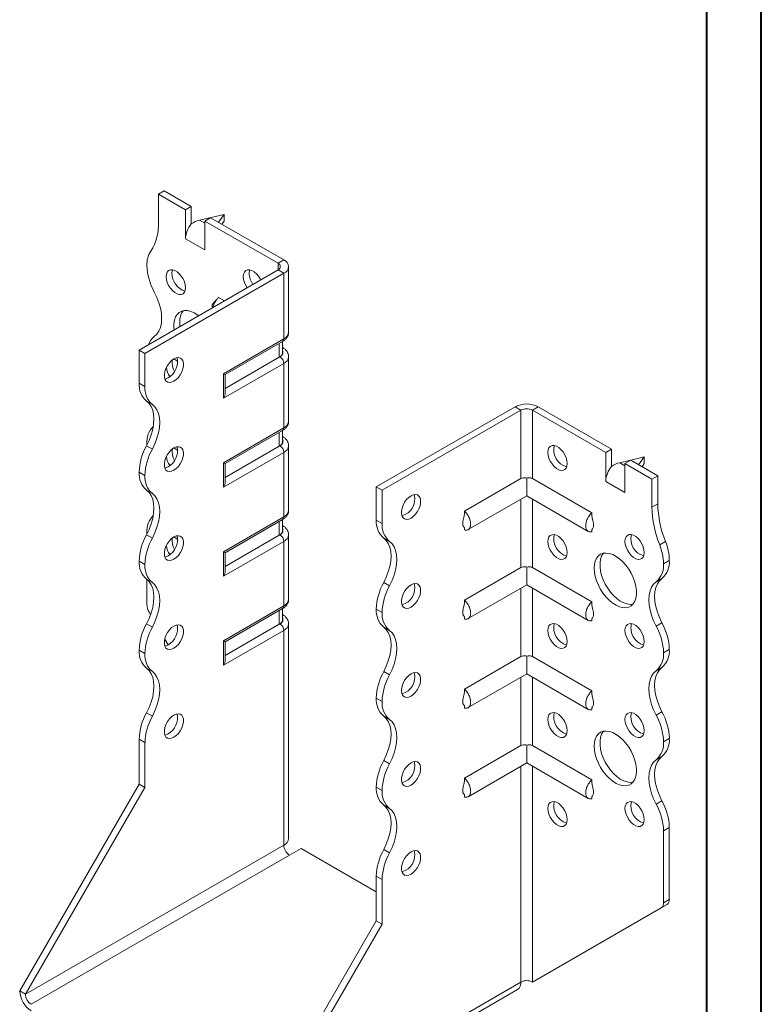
# Model space of a CAD drawing. Header units: millimetres. Extents: x 0 to 210, y 0 to 297.
# Tile 3 of 4: x 142 to 210, y 58 to 149. Entities that reach past the tile are written whole.
import ezdxf

# ---------------------------------------------------------------- set-up
doc = ezdxf.new("R2010")
doc.units = ezdxf.units.MM

msp = doc.modelspace()

# ---------------------------------------------------------------- linework, layer by layer
at = {"color": 7, "linetype": 'Continuous', "lineweight": 40}
for p, q in [((210.079, 0.215), (210.079, 297.215)), ((205.079, 5.215), (205.079, 292.215))]:
    msp.add_line(p, q, dxfattribs=at)
at = {"color": 7, "linetype": 'Continuous', "lineweight": 15}
for p, q in [((154.799, 132.697), (155.33, 133.003)), ((157.805, 131.575), (155.33, 133.003)), ((154.799, 132.697), (154.799, 130.133)), ((157.274, 131.268), (154.799, 132.697)), ((157.805, 131.575), (157.274, 131.268)), ((157.274, 128.615), (157.274, 131.268)), ((157.805, 129.982), (157.805, 131.575)), ((160.81, 130.86), (158.556, 130.324)), ((158.556, 130.324), (159.042, 130.044)), ((159.042, 130.248), (159.572, 130.554)), ((159.042, 127.594), (159.042, 130.248)), ((165.76, 126.37), (159.042, 130.248)), ((166.29, 126.676), (159.572, 130.554)), ((160.294, 130.137), (160.81, 130.86)), ((160.81, 130.248), (160.604, 129.959)), ((160.81, 130.86), (160.81, 130.248)), ((157.274, 128.615), (159.042, 127.594)), ((165.76, 126.37), (166.29, 126.676)), ((153.032, 118.41), (165.76, 125.758)), ((165.76, 126.37), (165.76, 125.758)), ((165.76, 125.758), (166.29, 125.451)), ((166.729, 120.042), (166.729, 126.064)), ((153.562, 118.104), (166.29, 125.451)), ((166.29, 119.429), (166.29, 125.451)), ((160.85, 122.923), (160.315, 123.232)), ((160.764, 116.239), (166.29, 119.429)), ((153.562, 118.104), (153.032, 118.41)), ((153.032, 115.369), (153.032, 118.41)), ((160.91, 116.155), (166.186, 119.201)), ((165.87, 117.758), (165.87, 119.018)), ((166.163, 118.166), (166.163, 119.187)), ((166.186, 118.638), (166.163, 118.651)), ((166.186, 118.638), (166.163, 118.649)), ((153.562, 115.062), (153.562, 118.104)), ((165.87, 117.758), (160.91, 114.895)), ((165.936, 117.796), (165.87, 117.758)), ((166.729, 111.876), (166.729, 117.796)), ((166.29, 117.184), (160.764, 113.994)), ((166.29, 111.264), (166.29, 117.184)), ((160.764, 113.994), (160.764, 116.239)), ((160.91, 114.487), (160.91, 116.155)), ((153.032, 115.369), (153.562, 115.062)), ((154.237, 113.411), (153.707, 113.717)), ((174.775, 105.858), (187.503, 113.205)), ((188.033, 112.899), (187.503, 113.205)), ((189.094, 112.899), (189.624, 113.205)), ((189.624, 113.205), (196.342, 109.327)), ((175.305, 105.552), (188.033, 112.899)), ((188.033, 112.899), (188.033, 106.619)), ((189.094, 106.619), (189.094, 112.899)), ((189.094, 112.899), (195.812, 109.021)), ((160.764, 108.074), (166.29, 111.264)), ((160.91, 107.989), (166.186, 111.035)), ((165.87, 109.593), (165.87, 110.853)), ((166.163, 110.001), (166.163, 111.022)), ((166.186, 110.472), (166.163, 110.485)), ((166.186, 110.472), (166.163, 110.483)), ((153.707, 109.634), (154.237, 109.328)), ((153.739, 109.834), (153.741, 109.699)), ((165.87, 109.593), (160.91, 106.73)), ((165.936, 109.631), (165.87, 109.593)), ((166.729, 103.711), (166.729, 109.631)), ((196.342, 109.327), (195.812, 109.021)), ((196.342, 107.734), (196.342, 109.327)), ((166.29, 109.019), (160.764, 105.828)), ((166.29, 103.099), (166.29, 109.019)), ((195.812, 106.368), (195.812, 109.021)), ((199.347, 108.613), (197.093, 108.077)), ((198.832, 107.89), (199.347, 108.613)), ((199.347, 108.613), (199.347, 108)), ((160.764, 105.828), (160.764, 108.074)), ((160.91, 106.321), (160.91, 107.989)), ((197.093, 108.077), (197.579, 107.796)), ((197.579, 108.001), (198.11, 108.307)), ((197.579, 105.347), (197.579, 108.001)), ((197.579, 108.001), (200.054, 106.572)), ((198.11, 108.307), (200.585, 106.878)), ((199.347, 108), (199.141, 107.712)), ((153.562, 106.897), (153.032, 107.203)), ((153.032, 107.202), (153.032, 107.203)), ((153.032, 107.202), (153.562, 106.896)), ((153.562, 106.896), (153.562, 106.897)), ((188.033, 106.619), (182.861, 103.633)), ((188.564, 106.673), (188.564, 105.035)), ((189.094, 106.619), (194.539, 103.476)), ((200.054, 106.572), (200.585, 106.878)), ((200.585, 106.878), (200.585, 104.314)), ((174.775, 105.858), (175.305, 105.552)), ((174.775, 102.816), (174.775, 105.858)), ((195.812, 106.368), (197.579, 105.347)), ((200.054, 106.572), (200.054, 104.008)), ((154.237, 105.246), (153.707, 105.552)), ((175.305, 102.51), (175.305, 105.552)), ((183.199, 101.938), (188.564, 105.035)), ((188.564, 105.035), (194.201, 101.781)), ((188.033, 104.729), (188.033, 98.453)), ((189.094, 98.453), (189.094, 104.729)), ((200.054, 104.008), (200.585, 104.314)), ((160.764, 99.909), (166.29, 103.099)), ((160.91, 99.824), (166.186, 102.87)), ((165.87, 101.427), (165.87, 102.687)), ((166.163, 101.836), (166.163, 102.856)), ((166.186, 102.307), (166.163, 102.32)), ((166.186, 102.307), (166.163, 102.318)), ((174.775, 102.816), (175.305, 102.51)), ((182.861, 102.124), (182.861, 101.904)), ((153.707, 101.469), (154.237, 101.162)), ((153.739, 101.668), (153.739, 101.529)), ((165.87, 101.427), (160.91, 98.564)), ((165.936, 101.466), (165.87, 101.427)), ((166.729, 95.546), (166.729, 101.466)), ((175.981, 100.858), (175.45, 101.165)), ((194.539, 101.962), (194.539, 101.747)), ((166.29, 100.853), (160.764, 97.663)), ((166.29, 94.933), (166.29, 100.853)), ((200.761, 100.545), (201.292, 100.851)), ((160.764, 97.663), (160.764, 99.909)), ((160.91, 98.156), (160.91, 99.824)), ((153.562, 98.731), (153.032, 99.037)), ((153.032, 99.037), (153.562, 98.731)), ((153.032, 99.037), (153.032, 99.037)), ((153.562, 98.731), (153.562, 98.731)), ((188.033, 98.453), (182.861, 95.467)), ((188.564, 98.508), (188.564, 96.87)), ((189.094, 98.453), (194.539, 95.31)), ((201.115, 98.815), (201.645, 99.121)), ((154.237, 97.08), (153.707, 97.386)), ((153.739, 97.363), (153.739, 95.066)), ((175.45, 97.082), (175.981, 96.776)), ((183.199, 93.773), (188.564, 96.87)), ((188.564, 96.87), (194.201, 93.616)), ((200.97, 97.47), (200.44, 97.164)), ((188.033, 96.564), (188.033, 90.288)), ((189.094, 90.288), (189.094, 96.564)), ((160.764, 91.743), (166.29, 94.933)), ((154.079, 94.138), (153.946, 94.369)), ((160.91, 91.659), (166.186, 94.704)), ((165.87, 93.262), (165.87, 94.522)), ((166.163, 93.67), (166.163, 94.691)), ((166.186, 94.141), (166.163, 94.155)), ((166.186, 94.141), (166.163, 94.152)), ((175.305, 94.344), (174.775, 94.651)), ((174.775, 94.65), (174.775, 94.651)), ((174.775, 94.65), (175.305, 94.344)), ((175.305, 94.344), (175.305, 94.344)), ((182.861, 93.959), (182.861, 93.739)), ((153.707, 93.303), (154.237, 92.997)), ((165.87, 93.262), (160.91, 90.399)), ((165.936, 93.3), (165.87, 93.262)), ((166.729, 73.601), (166.729, 93.3)), ((194.539, 93.797), (194.539, 93.582)), ((200.44, 93.08), (200.97, 93.386)), ((166.29, 92.688), (160.764, 89.498)), ((166.29, 72.989), (166.29, 92.688)), ((175.981, 92.693), (175.45, 92.999)), ((155.682, 91.361), (155.371, 91.9)), ((160.764, 89.498), (160.764, 91.743)), ((160.91, 89.99), (160.91, 91.659)), ((153.562, 90.566), (153.032, 90.872)), ((153.032, 90.872), (153.562, 90.565)), ((153.032, 90.872), (153.032, 90.872)), ((153.562, 90.565), (153.562, 90.566)), ((188.564, 90.342), (188.564, 88.705)), ((201.645, 90.956), (201.115, 90.65)), ((201.115, 90.65), (201.645, 90.956)), ((201.115, 90.65), (201.115, 90.65)), ((201.645, 90.956), (201.645, 90.956)), ((188.033, 90.288), (182.861, 87.302)), ((189.094, 90.288), (194.539, 87.145)), ((154.237, 88.915), (153.707, 89.221)), ((175.45, 88.916), (175.981, 88.61)), ((183.199, 85.607), (188.564, 88.705)), ((188.564, 88.705), (194.201, 85.45)), ((200.97, 89.304), (200.44, 88.998)), ((188.033, 88.398), (188.033, 82.122)), ((189.094, 82.122), (189.094, 88.398)), ((175.305, 86.179), (174.775, 86.485)), ((174.775, 86.485), (175.305, 86.178)), ((174.775, 86.485), (174.775, 86.485)), ((175.305, 86.178), (175.305, 86.179)), ((153.707, 85.137), (154.237, 84.831)), ((182.861, 85.793), (182.861, 85.574)), ((194.539, 85.631), (194.539, 85.416)), ((200.44, 84.915), (200.97, 85.221)), ((175.981, 84.528), (175.45, 84.834)), ((153.562, 82.401), (153.032, 82.707)), ((153.032, 78.604), (153.032, 82.707)), ((153.562, 78.297), (153.562, 82.401)), ((201.645, 82.79), (201.115, 82.484)), ((201.115, 82.484), (201.645, 82.79)), ((201.115, 82.484), (201.115, 82.484)), ((201.645, 82.79), (201.645, 82.79)), ((188.033, 82.122), (182.861, 79.136)), ((188.564, 82.177), (188.564, 80.539)), ((189.094, 82.122), (194.539, 78.979)), ((175.45, 80.751), (175.981, 80.445)), ((183.199, 77.442), (188.564, 80.539)), ((188.564, 80.539), (194.201, 77.285)), ((200.97, 81.139), (200.44, 80.833)), ((188.033, 80.233), (188.033, 60.436)), ((189.094, 60.436), (189.094, 80.233)), ((142.071, 59.62), (153.032, 78.604)), ((153.562, 78.297), (153.032, 78.604)), ((142.602, 59.314), (153.562, 78.297)), ((175.305, 78.014), (174.775, 78.32)), ((174.775, 78.319), (174.775, 78.32)), ((174.775, 78.319), (175.305, 78.013)), ((175.305, 78.013), (175.305, 78.014)), ((182.861, 77.628), (182.861, 77.408)), ((194.539, 77.466), (194.539, 77.251)), ((200.44, 76.749), (200.97, 77.056)), ((175.981, 76.362), (175.45, 76.669)), ((201.645, 74.626), (201.115, 74.319)), ((201.115, 74.319), (201.115, 67.716)), ((201.645, 74.626), (201.645, 68.023)), ((166.29, 72.989), (142.602, 59.314)), ((166.82, 72.07), (167.881, 72.682)), ((174.775, 68.702), (167.881, 72.682)), ((175.45, 72.585), (175.981, 72.279)), ((143.132, 58.395), (166.82, 72.07)), ((175.305, 69.849), (174.775, 70.155)), ((174.775, 66.051), (174.775, 70.155)), ((175.305, 65.745), (175.305, 69.849)), ((201.115, 67.716), (201.645, 68.023)), ((189.094, 60.436), (200.908, 67.259)), ((189.624, 60.743), (201.438, 67.565)), ((201.438, 67.565), (200.908, 67.259)), ((163.815, 47.068), (174.775, 66.051)), ((174.775, 66.051), (175.305, 65.745)), ((164.345, 46.762), (175.305, 65.745)), ((189.094, 60.436), (189.624, 60.743)), ((142.602, 59.314), (142.071, 59.62)), ((164.035, 46.075), (187.723, 59.75)), ((164.345, 46.762), (188.033, 60.436)), ((188.033, 60.436), (188.033, 60.436))]:
    msp.add_line(p, q, dxfattribs=at)
at = {"color": 7, "linetype": 'Continuous', "lineweight": 15, "flags": 128}
for points in [[(157.274, 124.124), (157.249, 124.383), (157.173, 124.656), (157.052, 124.929), (156.892, 125.184), (156.704, 125.407), (156.497, 125.586), (156.284, 125.709), (156.077, 125.769), (155.888, 125.764), (155.729, 125.693), (155.608, 125.56), (155.532, 125.374), (155.506, 125.144), (155.532, 124.885), (155.608, 124.611), (155.729, 124.339), (155.888, 124.084), (156.077, 123.861), (156.284, 123.682), (156.497, 123.559), (156.704, 123.499), (156.892, 123.504), (157.052, 123.575), (157.173, 123.708), (157.249, 123.894), (157.274, 124.124)], [(156.09, 125.767), (156.062, 125.68), (156.037, 125.45)], [(164.168, 124.839), (164.123, 124.929), (163.964, 125.185), (163.775, 125.408), (163.568, 125.586), (163.355, 125.709), (163.148, 125.77), (162.959, 125.764), (162.8, 125.693), (162.679, 125.561), (162.603, 125.374), (162.578, 125.145), (162.603, 124.886), (162.679, 124.612), (162.8, 124.34), (162.931, 124.125)], [(163.161, 125.768), (163.134, 125.68), (163.108, 125.451)], [(154.414, 119.651), (154.65, 119.868), (154.839, 120.148), (154.977, 120.486), (155.061, 120.873), (155.089, 121.302), (155.061, 121.764), (154.977, 122.248), (154.839, 122.745), (154.65, 123.244), (154.414, 123.734)], [(158.483, 121.557), (158.393, 121.625), (158.08, 121.82), (157.769, 121.955), (157.469, 122.028), (157.186, 122.037), (156.928, 121.98), (156.703, 121.86), (156.515, 121.68), (156.369, 121.444), (156.27, 121.158), (156.22, 120.83), (156.22, 120.469), (156.241, 120.263)], [(156.744, 120.959), (156.769, 120.585), (156.771, 120.569)], [(156.214, 117.593), (156.002, 117.441), (155.803, 117.239), (155.627, 116.998), (155.486, 116.732), (155.387, 116.457), (155.336, 116.189), (155.336, 115.943), (155.387, 115.734), (155.486, 115.573), (155.627, 115.47), (155.803, 115.432), (156.002, 115.459), (156.214, 115.552), (156.425, 115.704), (156.624, 115.906), (156.8, 116.147), (156.941, 116.413), (157.04, 116.688), (157.091, 116.956), (157.091, 117.202), (157.04, 117.412), (156.941, 117.572), (156.8, 117.675), (156.624, 117.713), (156.425, 117.686), (156.214, 117.593)], [(155.683, 115.858), (155.472, 115.766), (155.382, 115.745)], [(160.764, 116.239), (160.826, 116.203), (160.872, 116.177), (160.901, 116.16), (160.91, 116.155)], [(153.707, 113.717), (153.943, 113.5), (154.132, 113.219), (154.27, 112.882), (154.354, 112.494), (154.382, 112.065), (154.354, 111.604), (154.27, 111.119), (154.132, 110.623), (153.943, 110.124), (153.707, 109.634)], [(154.237, 109.328), (154.473, 109.818), (154.662, 110.316), (154.8, 110.813), (154.884, 111.298), (154.913, 111.759), (154.884, 112.188), (154.8, 112.576), (154.662, 112.913), (154.473, 113.193), (154.237, 113.411)], [(156.214, 109.428), (156.002, 109.276), (155.803, 109.074), (155.627, 108.833), (155.486, 108.567), (155.387, 108.292), (155.336, 108.024), (155.336, 107.778), (155.387, 107.568), (155.486, 107.407), (155.627, 107.305), (155.803, 107.266), (156.002, 107.294), (156.214, 107.386), (156.425, 107.538), (156.624, 107.741), (156.8, 107.982), (156.941, 108.247), (157.04, 108.522), (157.091, 108.791), (157.091, 109.037), (157.04, 109.246), (156.941, 109.407), (156.8, 109.509), (156.624, 109.548), (156.425, 109.52), (156.214, 109.428)], [(190.508, 109.021), (190.534, 109.25), (190.61, 109.437), (190.731, 109.569), (190.89, 109.64), (191.079, 109.646), (191.286, 109.585), (191.499, 109.462), (191.706, 109.284), (191.894, 109.061), (192.054, 108.805), (192.175, 108.533), (192.25, 108.259), (192.276, 108), (192.25, 107.771), (192.175, 107.584), (192.054, 107.452), (191.894, 107.381), (191.706, 107.375), (191.499, 107.436), (191.286, 107.559), (191.079, 107.737), (190.89, 107.96), (190.731, 108.216), (190.61, 108.488), (190.534, 108.762), (190.508, 109.021)], [(155.683, 107.693), (155.472, 107.6), (155.382, 107.58)], [(153.707, 105.552), (153.943, 105.334), (154.132, 105.054), (154.27, 104.717), (154.354, 104.329), (154.382, 103.9), (154.354, 103.438), (154.27, 102.954), (154.132, 102.457), (153.943, 101.959), (153.707, 101.469)], [(154.237, 101.162), (154.473, 101.652), (154.662, 102.151), (154.8, 102.648), (154.884, 103.132), (154.913, 103.594), (154.884, 104.023), (154.8, 104.41), (154.662, 104.748), (154.473, 105.028), (154.237, 105.246)], [(177.957, 105.041), (177.746, 104.889), (177.546, 104.687), (177.371, 104.446), (177.23, 104.18), (177.131, 103.905), (177.08, 103.637), (177.08, 103.391), (177.131, 103.181), (177.23, 103.021), (177.371, 102.918), (177.546, 102.879), (177.746, 102.907), (177.957, 103), (178.169, 103.151), (178.368, 103.354), (178.543, 103.595), (178.685, 103.86), (178.784, 104.135), (178.835, 104.404), (178.835, 104.65), (178.784, 104.859), (178.685, 105.02), (178.543, 105.123), (178.368, 105.161), (178.169, 105.133), (177.957, 105.041)], [(156.214, 101.262), (156.002, 101.111), (155.803, 100.908), (155.627, 100.667), (155.486, 100.402), (155.387, 100.127), (155.336, 99.858), (155.336, 99.612), (155.387, 99.403), (155.486, 99.242), (155.627, 99.139), (155.803, 99.101), (156.002, 99.129), (156.214, 99.221), (156.425, 99.373), (156.624, 99.575), (156.8, 99.816), (156.941, 100.082), (157.04, 100.357), (157.091, 100.625), (157.091, 100.871), (157.04, 101.081), (156.941, 101.241), (156.8, 101.344), (156.624, 101.383), (156.425, 101.355), (156.214, 101.262)], [(175.45, 97.082), (175.687, 97.572), (175.876, 98.07), (176.014, 98.567), (176.098, 99.051), (176.126, 99.513), (176.098, 99.942), (176.014, 100.329), (175.876, 100.667), (175.687, 100.947), (175.45, 101.165)], [(190.508, 100.855), (190.534, 101.085), (190.61, 101.271), (190.731, 101.404), (190.89, 101.475), (191.079, 101.48), (191.286, 101.42), (191.499, 101.297), (191.706, 101.119), (191.894, 100.895), (192.054, 100.64), (192.175, 100.368), (192.25, 100.094), (192.276, 99.835), (192.25, 99.605), (192.175, 99.419), (192.054, 99.286), (191.894, 99.215), (191.706, 99.21), (191.499, 99.27), (191.286, 99.393), (191.079, 99.572), (190.89, 99.795), (190.731, 100.05), (190.61, 100.323), (190.534, 100.596), (190.508, 100.855)], [(197.579, 100.856), (197.605, 101.085), (197.681, 101.272), (197.802, 101.405), (197.961, 101.476), (198.15, 101.481), (198.357, 101.421), (198.57, 101.298), (198.777, 101.119), (198.965, 100.896), (199.125, 100.641), (199.246, 100.368), (199.321, 100.095), (199.347, 99.836), (199.321, 99.606), (199.246, 99.42), (199.125, 99.287), (198.965, 99.216), (198.777, 99.21), (198.57, 99.271), (198.357, 99.394), (198.15, 99.572), (197.961, 99.796), (197.802, 100.051), (197.681, 100.323), (197.605, 100.597), (197.579, 100.856)], [(175.981, 96.776), (176.217, 97.266), (176.406, 97.764), (176.544, 98.261), (176.628, 98.745), (176.656, 99.207), (176.628, 99.636), (176.544, 100.023), (176.406, 100.361), (176.217, 100.641), (175.981, 100.858)], [(155.683, 99.527), (155.472, 99.435), (155.382, 99.414)], [(194.751, 98.406), (194.776, 98.752), (194.851, 99.059), (194.974, 99.321), (195.141, 99.53), (195.348, 99.681), (195.591, 99.769), (195.862, 99.794), (196.154, 99.753), (196.461, 99.648), (196.774, 99.482), (197.084, 99.259), (197.385, 98.985), (197.668, 98.667), (197.925, 98.313), (198.151, 97.932), (198.339, 97.535), (198.484, 97.131), (198.583, 96.731), (198.634, 96.345), (198.634, 95.984), (198.583, 95.656), (198.484, 95.371), (198.339, 95.135), (198.151, 94.954), (197.925, 94.834), (197.668, 94.778), (197.385, 94.786), (197.084, 94.859), (196.774, 94.995), (196.461, 95.19), (196.154, 95.439), (195.862, 95.736), (195.591, 96.073), (195.348, 96.442), (195.141, 96.832), (194.974, 97.234), (194.851, 97.637), (194.776, 98.031), (194.751, 98.406)], [(195.612, 99.774), (195.582, 99.739), (195.437, 99.503), (195.338, 99.217), (195.288, 98.889), (195.288, 98.528), (195.338, 98.142), (195.437, 97.742), (195.582, 97.338), (195.77, 96.941), (195.996, 96.56), (196.254, 96.206), (196.536, 95.888), (196.837, 95.614), (197.147, 95.391), (197.46, 95.225), (197.767, 95.121), (198.059, 95.08), (198.31, 95.1)], [(153.707, 97.386), (153.943, 97.169), (154.132, 96.889), (154.27, 96.551), (154.354, 96.164), (154.382, 95.735), (154.354, 95.273), (154.27, 94.789), (154.132, 94.292), (153.943, 93.793), (153.707, 93.303)], [(154.237, 92.997), (154.473, 93.487), (154.662, 93.986), (154.8, 94.483), (154.884, 94.967), (154.913, 95.429), (154.884, 95.858), (154.8, 96.245), (154.662, 96.582), (154.473, 96.863), (154.237, 97.08)], [(177.957, 96.876), (177.746, 96.724), (177.546, 96.522), (177.371, 96.28), (177.23, 96.015), (177.131, 95.74), (177.08, 95.471), (177.08, 95.225), (177.131, 95.016), (177.23, 94.855), (177.371, 94.753), (177.546, 94.714), (177.746, 94.742), (177.957, 94.834), (178.169, 94.986), (178.368, 95.188), (178.543, 95.429), (178.685, 95.695), (178.784, 95.97), (178.835, 96.238), (178.835, 96.484), (178.784, 96.694), (178.685, 96.855), (178.543, 96.957), (178.368, 96.996), (178.169, 96.968), (177.957, 96.876)], [(200.44, 93.08), (200.204, 93.57), (200.015, 94.069), (199.877, 94.566), (199.793, 95.05), (199.764, 95.512), (199.792, 95.941), (199.876, 96.328), (200.014, 96.666), (200.203, 96.946), (200.44, 97.164)], [(200.97, 97.47), (200.734, 97.252), (200.545, 96.972), (200.407, 96.634), (200.323, 96.247), (200.295, 95.818), (200.323, 95.356), (200.407, 94.872), (200.545, 94.375), (200.734, 93.876), (200.97, 93.386)], [(156.214, 93.097), (156.002, 92.945), (155.803, 92.743), (155.627, 92.502), (155.486, 92.236), (155.387, 91.961), (155.336, 91.693), (155.336, 91.447), (155.387, 91.237), (155.486, 91.077), (155.627, 90.974), (155.803, 90.935), (156.002, 90.963), (156.214, 91.056), (156.425, 91.207), (156.624, 91.41), (156.8, 91.651), (156.941, 91.916), (157.04, 92.191), (157.091, 92.46), (157.091, 92.706), (157.04, 92.915), (156.941, 93.076), (156.8, 93.179), (156.624, 93.217), (156.425, 93.189), (156.214, 93.097)], [(190.508, 92.69), (190.534, 92.919), (190.61, 93.106), (190.731, 93.238), (190.89, 93.31), (191.079, 93.315), (191.286, 93.254), (191.499, 93.131), (191.706, 92.953), (191.894, 92.73), (192.054, 92.475), (192.175, 92.202), (192.25, 91.929), (192.276, 91.669), (192.25, 91.44), (192.175, 91.254), (192.054, 91.121), (191.894, 91.05), (191.706, 91.044), (191.499, 91.105), (191.286, 91.228), (191.079, 91.406), (190.89, 91.63), (190.731, 91.885), (190.61, 92.157), (190.534, 92.431), (190.508, 92.69)], [(197.579, 92.691), (197.605, 92.92), (197.681, 93.107), (197.802, 93.239), (197.961, 93.31), (198.15, 93.316), (198.357, 93.255), (198.57, 93.132), (198.777, 92.954), (198.965, 92.731), (199.125, 92.475), (199.246, 92.203), (199.321, 91.929), (199.347, 91.67), (199.321, 91.441), (199.246, 91.254), (199.125, 91.122), (198.965, 91.051), (198.777, 91.045), (198.57, 91.106), (198.357, 91.229), (198.15, 91.407), (197.961, 91.63), (197.802, 91.885), (197.681, 92.158), (197.605, 92.432), (197.579, 92.691)], [(175.45, 88.916), (175.687, 89.406), (175.876, 89.905), (176.014, 90.402), (176.098, 90.886), (176.126, 91.348), (176.097, 91.777), (176.013, 92.164), (175.875, 92.502), (175.686, 92.782), (175.45, 92.999)], [(175.981, 88.61), (176.217, 89.1), (176.406, 89.599), (176.544, 90.096), (176.628, 90.58), (176.656, 91.042), (176.628, 91.471), (176.544, 91.858), (176.406, 92.196), (176.217, 92.476), (175.981, 92.693)], [(155.683, 91.362), (155.472, 91.269), (155.382, 91.249)], [(153.707, 89.221), (153.943, 89.004), (154.132, 88.723), (154.27, 88.386), (154.354, 87.998), (154.382, 87.569), (154.354, 87.107), (154.27, 86.623), (154.132, 86.126), (153.943, 85.627), (153.707, 85.137)], [(154.237, 84.831), (154.473, 85.321), (154.662, 85.82), (154.8, 86.317), (154.884, 86.801), (154.913, 87.263), (154.884, 87.692), (154.8, 88.079), (154.662, 88.417), (154.473, 88.697), (154.237, 88.915)], [(177.957, 88.71), (177.746, 88.558), (177.546, 88.356), (177.371, 88.115), (177.23, 87.849), (177.131, 87.574), (177.08, 87.306), (177.08, 87.06), (177.131, 86.85), (177.23, 86.69), (177.371, 86.587), (177.546, 86.549), (177.746, 86.576), (177.957, 86.669), (178.169, 86.821), (178.368, 87.023), (178.543, 87.264), (178.685, 87.53), (178.784, 87.805), (178.835, 88.073), (178.835, 88.319), (178.784, 88.528), (178.685, 88.689), (178.543, 88.792), (178.368, 88.83), (178.169, 88.803), (177.957, 88.71)], [(200.44, 84.915), (200.203, 85.405), (200.014, 85.904), (199.876, 86.401), (199.792, 86.885), (199.764, 87.347), (199.792, 87.776), (199.876, 88.163), (200.014, 88.5), (200.203, 88.781), (200.44, 88.998)], [(200.97, 89.304), (200.734, 89.087), (200.545, 88.807), (200.407, 88.469), (200.323, 88.082), (200.295, 87.653), (200.323, 87.191), (200.407, 86.707), (200.545, 86.21), (200.734, 85.711), (200.97, 85.221)], [(156.214, 84.932), (156.002, 84.78), (155.803, 84.578), (155.627, 84.337), (155.486, 84.071), (155.387, 83.796), (155.336, 83.527), (155.336, 83.281), (155.387, 83.072), (155.486, 82.911), (155.627, 82.809), (155.803, 82.77), (156.002, 82.798), (156.214, 82.89), (156.425, 83.042), (156.624, 83.244), (156.8, 83.485), (156.941, 83.751), (157.04, 84.026), (157.091, 84.294), (157.091, 84.54), (157.04, 84.75), (156.941, 84.911), (156.8, 85.013), (156.624, 85.052), (156.425, 85.024), (156.214, 84.932)], [(190.508, 84.525), (190.534, 84.754), (190.61, 84.94), (190.731, 85.073), (190.89, 85.144), (191.079, 85.15), (191.286, 85.089), (191.499, 84.966), (191.706, 84.788), (191.894, 84.564), (192.054, 84.309), (192.175, 84.037), (192.25, 83.763), (192.276, 83.504), (192.25, 83.275), (192.175, 83.088), (192.054, 82.956), (191.894, 82.884), (191.706, 82.879), (191.499, 82.94), (191.286, 83.063), (191.079, 83.241), (190.89, 83.464), (190.731, 83.719), (190.61, 83.992), (190.534, 84.265), (190.508, 84.525)], [(197.579, 84.525), (197.605, 84.755), (197.681, 84.941), (197.802, 85.074), (197.961, 85.145), (198.15, 85.15), (198.357, 85.09), (198.57, 84.967), (198.777, 84.788), (198.965, 84.565), (199.125, 84.31), (199.246, 84.037), (199.321, 83.764), (199.347, 83.505), (199.321, 83.275), (199.246, 83.089), (199.125, 82.956), (198.965, 82.885), (198.777, 82.88), (198.57, 82.94), (198.357, 83.063), (198.15, 83.242), (197.961, 83.465), (197.802, 83.72), (197.681, 83.992), (197.605, 84.266), (197.579, 84.525)], [(175.45, 80.751), (175.687, 81.241), (175.876, 81.74), (176.014, 82.236), (176.098, 82.721), (176.126, 83.182), (176.097, 83.611), (176.013, 83.999), (175.875, 84.336), (175.686, 84.617), (175.45, 84.834)], [(175.981, 80.445), (176.217, 80.935), (176.406, 81.433), (176.544, 81.93), (176.628, 82.415), (176.656, 82.876), (176.628, 83.305), (176.544, 83.693), (176.406, 84.03), (176.217, 84.311), (175.981, 84.528)], [(155.683, 83.196), (155.472, 83.104), (155.382, 83.084)], [(194.751, 82.075), (194.776, 82.421), (194.851, 82.729), (194.974, 82.99), (195.141, 83.199), (195.348, 83.35), (195.591, 83.438), (195.862, 83.463), (196.154, 83.422), (196.461, 83.317), (196.774, 83.151), (197.084, 82.928), (197.385, 82.654), (197.668, 82.336), (197.925, 81.982), (198.151, 81.602), (198.339, 81.204), (198.484, 80.8), (198.583, 80.4), (198.634, 80.015), (198.634, 79.653), (198.583, 79.325), (198.484, 79.04), (198.339, 78.804), (198.151, 78.623), (197.925, 78.503), (197.668, 78.447), (197.385, 78.455), (197.084, 78.528), (196.774, 78.664), (196.461, 78.859), (196.154, 79.108), (195.862, 79.405), (195.591, 79.742), (195.348, 80.111), (195.141, 80.501), (194.974, 80.903), (194.851, 81.306), (194.776, 81.701), (194.751, 82.075)], [(195.612, 83.443), (195.582, 83.408), (195.437, 83.172), (195.338, 82.886), (195.288, 82.559), (195.288, 82.197), (195.338, 81.811), (195.437, 81.411), (195.582, 81.008), (195.77, 80.61), (195.996, 80.23), (196.254, 79.876), (196.536, 79.557), (196.837, 79.283), (197.147, 79.06), (197.46, 78.894), (197.767, 78.79), (198.059, 78.749), (198.31, 78.769)], [(177.957, 80.545), (177.746, 80.393), (177.546, 80.191), (177.371, 79.95), (177.23, 79.684), (177.131, 79.409), (177.08, 79.141), (177.08, 78.894), (177.131, 78.685), (177.23, 78.524), (177.371, 78.422), (177.546, 78.383), (177.746, 78.411), (177.957, 78.503), (178.169, 78.655), (178.368, 78.857), (178.543, 79.098), (178.685, 79.364), (178.784, 79.639), (178.835, 79.908), (178.835, 80.154), (178.784, 80.363), (178.685, 80.524), (178.543, 80.626), (178.368, 80.665), (178.169, 80.637), (177.957, 80.545)], [(200.44, 76.749), (200.204, 77.239), (200.015, 77.738), (199.877, 78.235), (199.792, 78.719), (199.764, 79.181), (199.792, 79.61), (199.877, 79.998), (200.015, 80.335), (200.204, 80.616), (200.44, 80.833)], [(200.97, 81.139), (200.734, 80.922), (200.545, 80.641), (200.407, 80.304), (200.323, 79.916), (200.295, 79.487), (200.323, 79.026), (200.407, 78.541), (200.545, 78.044), (200.734, 77.546), (200.97, 77.056)], [(190.508, 76.359), (190.534, 76.589), (190.61, 76.775), (190.731, 76.908), (190.89, 76.979), (191.079, 76.984), (191.286, 76.924), (191.499, 76.801), (191.706, 76.622), (191.894, 76.399), (192.054, 76.144), (192.175, 75.871), (192.25, 75.598), (192.276, 75.339), (192.25, 75.109), (192.175, 74.923), (192.054, 74.79), (191.894, 74.719), (191.706, 74.714), (191.499, 74.774), (191.286, 74.897), (191.079, 75.075), (190.89, 75.299), (190.731, 75.554), (190.61, 75.826), (190.534, 76.1), (190.508, 76.359)], [(197.579, 76.36), (197.605, 76.589), (197.681, 76.776), (197.802, 76.908), (197.961, 76.979), (198.15, 76.985), (198.357, 76.924), (198.57, 76.801), (198.777, 76.623), (198.965, 76.4), (199.125, 76.144), (199.246, 75.872), (199.321, 75.598), (199.347, 75.339), (199.321, 75.11), (199.246, 74.923), (199.125, 74.791), (198.965, 74.72), (198.777, 74.714), (198.57, 74.775), (198.357, 74.898), (198.15, 75.076), (197.961, 75.299), (197.802, 75.555), (197.681, 75.827), (197.605, 76.101), (197.579, 76.36)], [(175.45, 72.585), (175.686, 73.075), (175.875, 73.574), (176.014, 74.071), (176.098, 74.555), (176.126, 75.017), (176.098, 75.446), (176.014, 75.833), (175.875, 76.171), (175.686, 76.451), (175.45, 76.669)], [(175.981, 72.279), (176.217, 72.769), (176.406, 73.268), (176.544, 73.765), (176.628, 74.249), (176.656, 74.711), (176.628, 75.14), (176.544, 75.527), (176.406, 75.865), (176.217, 76.145), (175.981, 76.362)], [(177.957, 72.379), (177.746, 72.228), (177.546, 72.025), (177.371, 71.784), (177.23, 71.519), (177.131, 71.243), (177.08, 70.975), (177.08, 70.729), (177.131, 70.52), (177.23, 70.359), (177.371, 70.256), (177.546, 70.218), (177.746, 70.246), (177.957, 70.338), (178.169, 70.49), (178.368, 70.692), (178.543, 70.933), (178.685, 71.199), (178.784, 71.474), (178.835, 71.742), (178.835, 71.988), (178.784, 72.198), (178.685, 72.358), (178.543, 72.461), (178.368, 72.5), (178.169, 72.472), (177.957, 72.379)]]:
    msp.add_lwpolyline(points, dxfattribs=at)
at = {"color": 7, "linetype": 'Continuous', "lineweight": 15}
for centre, radius, start, end in [((150.195, 129.945), 4.608, 327.74846, 2.33871), ((159.574, 128.509), 2.302, 140.22793, 177.36071), ((156.039, 126.257), 2.303, 147.74162, 182.29833), ((166.057, 126.064), 0.655, 290.78342, 69.21658), ((159.048, 126.33), 5.312, 181.78232, 209.26309), ((165.643, 126.064), 0.327, 290.78342, 69.21658), ((157.797, 125.47), 1.76, 180.64357, 250.92003), ((164.987, 125.531), 1.881, 182.42332, 215.77349), ((158.317, 121.052), 1.576, 142.05773, 183.36815), ((155.353, 118.414), 1.553, 127.23476, 161.82827), ((166.045, 119.402), 0.246, 305.01333, 6.29885), ((165.979, 120.117), 0.754, 294.37466, 354.3052), ((165.787, 118.201), 0.431, 290.26685, 29.20572), ((154.786, 117.372), 1.76, 300.64393, 10.92493), ((157.696, 117.292), 1.652, 173.25759, 210.38554), ((155.823, 116.483), 1.155, 49.90894, 71.53493), ((165.663, 118.216), 0.503, 294.37466, 354.3052), ((165.522, 117.149), 0.768, 2.60548, 57.39452), ((165.993, 117.861), 0.739, 293.69017, 355.05387), ((157.458, 117.096), 1.961, 188.60423, 214.93508), ((154.985, 115.203), 1.96, 175.16429, 229.31203), ((155.515, 114.897), 1.96, 175.16429, 229.31203), ((188.564, 111.158), 2.306, 62.60967, 117.39033), ((188.564, 111.876), 1.153, 62.60967, 117.39033), ((155.741, 109.991), 2.009, 134.71765, 184.47723), ((166.045, 111.237), 0.246, 305.01333, 6.29885), ((165.979, 111.951), 0.754, 294.37466, 354.3052), ((165.787, 110.035), 0.431, 290.26685, 29.20572), ((158.341, 107.038), 5.312, 150.73691, 178.21768), ((158.871, 106.731), 5.312, 150.73691, 178.21768), ((154.786, 109.207), 1.76, 300.64393, 10.92493), ((157.696, 109.127), 1.652, 173.25759, 210.38554), ((155.823, 108.318), 1.155, 49.90894, 71.53493), ((165.663, 110.051), 0.503, 294.37466, 354.3052), ((165.522, 108.984), 0.768, 2.60548, 57.39452), ((165.993, 109.695), 0.739, 293.69017, 355.05387), ((192.707, 109.269), 1.658, 166.94965, 253.04497), ((157.458, 108.93), 1.961, 188.60423, 214.93508), ((198.111, 106.261), 2.302, 140.22793, 177.36071), ((154.983, 107.037), 1.959, 175.16254, 229.32327), ((155.514, 106.731), 1.959, 175.16254, 229.32327), ((176.642, 104.779), 1.658, 286.95489, 13.05048), ((209.811, 104.196), 9.758, 181.10398, 201.97437), ((210.341, 104.502), 9.758, 181.10398, 201.97437), ((155.741, 101.825), 2.009, 134.71765, 184.47723), ((166.045, 103.072), 0.246, 305.01333, 6.29885), ((165.979, 103.786), 0.754, 294.37466, 354.3052), ((165.787, 101.87), 0.431, 290.26685, 29.20572), ((176.728, 102.651), 1.96, 175.16429, 229.31203), ((177.259, 102.345), 1.96, 175.16429, 229.31203), ((158.341, 98.872), 5.312, 150.73691, 178.21768), ((158.871, 98.566), 5.312, 150.73691, 178.21768), ((154.786, 101.042), 1.76, 300.64393, 10.92493), ((155.823, 100.152), 1.155, 49.90894, 71.53493), ((165.663, 101.886), 0.503, 294.37466, 354.3052), ((165.522, 100.818), 0.768, 2.60548, 57.39452), ((165.993, 101.53), 0.739, 293.69017, 355.05387), ((192.707, 101.104), 1.658, 166.94965, 253.04497), ((199.778, 101.105), 1.658, 166.94965, 253.04497), ((157.458, 100.765), 1.961, 188.60423, 214.93508), ((157.696, 100.961), 1.652, 173.25759, 210.38554), ((196.235, 98.718), 4.881, 1.13517, 21.97152), ((196.765, 99.025), 4.881, 1.13517, 21.97152), ((154.983, 98.872), 1.959, 175.16254, 229.32327), ((155.514, 98.566), 1.959, 175.16254, 229.32327), ((199.162, 98.65), 1.96, 310.68797, 4.83571), ((199.692, 98.956), 1.96, 310.68797, 4.83571), ((180.084, 94.485), 5.312, 150.73691, 178.21768), ((180.615, 94.179), 5.312, 150.73691, 178.21768), ((176.642, 96.614), 1.658, 286.95489, 13.05048), ((155.181, 95.115), 1.443, 181.9565, 211.14373), ((166.045, 94.906), 0.246, 305.01333, 6.29885), ((165.979, 95.62), 0.754, 294.37466, 354.3052), ((176.727, 94.485), 1.959, 175.16254, 229.32327), ((177.257, 94.179), 1.959, 175.16254, 229.32327), ((158.341, 90.707), 5.312, 150.73691, 178.21768), ((154.786, 92.876), 1.76, 300.64393, 10.92493), ((165.663, 93.72), 0.503, 294.37466, 354.3052), ((165.787, 93.704), 0.431, 290.26685, 29.20572), ((165.522, 92.653), 0.768, 2.60548, 57.39452), ((165.993, 93.365), 0.739, 293.69017, 355.05387), ((192.707, 92.939), 1.658, 166.94965, 253.04497), ((199.778, 92.939), 1.658, 166.94965, 253.04497), ((195.809, 90.485), 5.308, 1.78273, 29.26742), ((196.339, 90.791), 5.308, 1.78273, 29.26742), ((158.871, 90.401), 5.312, 150.73691, 178.21768), ((154.983, 90.706), 1.959, 175.16254, 229.32327), ((155.514, 90.4), 1.959, 175.16254, 229.32327), ((199.162, 90.485), 1.96, 310.68797, 4.83571), ((199.692, 90.791), 1.96, 310.68797, 4.83571), ((180.084, 86.32), 5.312, 150.73691, 178.21768), ((180.615, 86.014), 5.312, 150.73691, 178.21768), ((176.642, 88.448), 1.658, 286.95489, 13.05048), ((176.727, 86.319), 1.959, 175.16254, 229.32327), ((177.257, 86.013), 1.959, 175.16254, 229.32327), ((158.337, 82.542), 5.308, 150.73258, 178.21727), ((154.786, 84.711), 1.76, 300.64393, 10.92493), ((192.707, 84.773), 1.658, 166.94965, 253.04497), ((199.778, 84.774), 1.658, 166.94965, 253.04497), ((195.806, 82.319), 5.312, 1.78232, 29.26309), ((196.336, 82.625), 5.312, 1.78232, 29.26309), ((158.868, 82.236), 5.308, 150.73258, 178.21727), ((199.163, 82.318), 1.959, 310.67673, 4.83746), ((199.693, 82.625), 1.959, 310.67673, 4.83746), ((180.084, 78.154), 5.312, 150.73691, 178.21768), ((180.615, 77.848), 5.312, 150.73691, 178.21768), ((176.642, 80.283), 1.658, 286.95489, 13.05048), ((176.727, 78.154), 1.959, 175.16254, 229.32327), ((177.257, 77.848), 1.959, 175.16254, 229.32327), ((192.707, 76.608), 1.658, 166.94965, 253.04497), ((199.778, 76.608), 1.658, 166.94965, 253.04497), ((196.339, 74.46), 5.308, 1.78273, 29.26742), ((195.809, 74.154), 5.308, 1.78273, 29.26742), ((165.979, 73.676), 0.754, 294.37466, 354.3052), ((167.441, 73.041), 1.153, 182.60548, 237.39452), ((180.081, 69.99), 5.308, 150.73258, 178.21727), ((180.611, 69.684), 5.308, 150.73258, 178.21727), ((176.642, 72.118), 1.658, 286.95489, 13.05048), ((201.145, 67.973), 0.503, 305.69804, 5.62038), ((200.614, 67.667), 0.503, 305.69804, 5.62038), ((188.564, 59.413), 1.153, 62.60967, 117.39033), ((144.374, 59.725), 2.305, 182.60548, 237.39452), ((187.298, 60.355), 0.739, 305.01333, 6.29885), ((143.753, 59.366), 1.153, 182.60548, 237.39452)]:
    msp.add_arc(centre, radius, start, end, dxfattribs=at)
for centre, major_axis, ratio, start_param, end_param in [((158.556, 129.099), (1.39, 0.796), 0.717477, 1.181016, 1.704614), ((160.41, 114.198), (0.354, 0.612), 0.577335, 4.71243, 5.497828), ((160.41, 108.278), (0.5, -0.289), 0.00007, 0.000041, 0.785439), ((197.093, 106.852), (1.39, 0.796), 0.717477, 1.181016, 1.704614), ((160.41, 106.033), (0.354, 0.612), 0.577335, 4.71243, 5.497828), ((160.41, 100.113), (0.5, -0.289), 0.00007, 0.000041, 0.785439), ((160.41, 97.867), (0.354, 0.612), 0.577335, 4.71243, 5.497828), ((160.41, 91.947), (0.5, -0.289), 0.00007, 0.000041, 0.785439), ((160.41, 89.702), (0.354, 0.612), 0.577335, 4.71243, 5.497828)]:
    msp.add_ellipse(centre, major_axis=major_axis, ratio=ratio, start_param=start_param, end_param=end_param, dxfattribs=at)
for points, knots in [([(160.169, 123.091), (160.129, 123.043), (160.037, 122.933), (159.896, 122.808), (159.793, 122.682), (159.745, 122.596), (159.726, 122.547), (159.716, 122.514), (159.709, 122.482), (159.707, 122.451), (159.708, 122.424), (159.713, 122.399), (159.72, 122.383), (159.725, 122.382), (159.728, 122.381)], [0, 0, 0, 0, 0.190017, 0.443467, 0.654721, 0.740158, 0.773512, 0.802222, 0.828947, 0.856876, 0.88884, 0.92601, 0.964489, 1, 1, 1, 1]), ([(160.315, 123.232), (160.287, 123.206), (160.23, 123.153), (160.138, 123.047), (160.04, 122.916), (159.944, 122.757), (159.865, 122.589), (159.81, 122.437), (159.789, 122.344), (159.781, 122.307)], [0, 0, 0, 0, 0.111807, 0.225097, 0.388709, 0.557066, 0.720682, 0.889044, 1, 1, 1, 1]), ([(166.186, 119.201), (166.233, 119.23), (166.35, 119.303), (166.507, 119.449), (166.637, 119.64), (166.717, 119.841), (166.722, 119.978), (166.724, 120.041)], [0, 0, 0, 0, 0.152036, 0.386403, 0.60651, 0.817725, 1, 1, 1, 1]), ([(166.724, 117.797), (166.725, 117.813), (166.735, 117.904), (166.69, 118.069), (166.596, 118.272), (166.449, 118.449), (166.305, 118.566), (166.21, 118.623), (166.186, 118.638)], [0, 0, 0, 0, 0.046635, 0.264564, 0.477078, 0.693501, 0.921862, 1, 1, 1, 1]), ([(166.186, 111.035), (166.233, 111.064), (166.35, 111.138), (166.507, 111.284), (166.637, 111.474), (166.717, 111.675), (166.722, 111.812), (166.724, 111.876)], [0, 0, 0, 0, 0.152036, 0.386403, 0.60651, 0.817725, 1, 1, 1, 1]), ([(166.724, 109.632), (166.725, 109.648), (166.735, 109.739), (166.69, 109.904), (166.596, 110.107), (166.449, 110.284), (166.305, 110.401), (166.21, 110.458), (166.186, 110.472)], [0, 0, 0, 0, 0.046635, 0.264564, 0.477078, 0.693501, 0.921862, 1, 1, 1, 1]), ([(188.564, 106.673), (188.517, 106.687), (188.469, 106.697), (188.374, 106.705), (188.327, 106.704), (188.189, 106.688), (188.104, 106.66), (188.033, 106.619)], [0, 0, 0, 0, 0.25, 0.25, 0.5, 0.5, 1, 1, 1, 1]), ([(189.094, 106.619), (189.058, 106.639), (189.02, 106.656), (188.937, 106.683), (188.892, 106.693), (188.801, 106.704), (188.754, 106.705), (188.658, 106.697), (188.61, 106.687), (188.564, 106.673)], [0, 0, 0, 0, 0.25, 0.25, 0.5, 0.5, 0.75, 0.75, 1, 1, 1, 1]), ([(166.186, 102.87), (166.233, 102.899), (166.35, 102.972), (166.507, 103.118), (166.637, 103.309), (166.717, 103.51), (166.722, 103.647), (166.724, 103.71)], [0, 0, 0, 0, 0.152036, 0.386403, 0.60651, 0.817725, 1, 1, 1, 1]), ([(182.861, 103.429), (182.847, 103.312), (182.825, 103.112), (182.755, 102.873), (182.714, 102.695), (182.692, 102.543), (182.697, 102.412), (182.721, 102.323), (182.758, 102.243), (182.826, 102.179), (182.849, 102.133), (182.861, 102.108)], [0, 0, 0, 0, 0.183845, 0.312711, 0.387766, 0.468607, 0.561014, 0.614242, 0.675479, 0.825899, 1, 1, 1, 1]), ([(182.861, 101.904), (182.901, 101.894), (182.941, 101.888), (183.018, 101.886), (183.055, 101.889), (183.123, 101.904), (183.156, 101.915), (183.216, 101.947), (183.244, 101.968), (183.295, 102.016), (183.317, 102.043), (183.356, 102.106), (183.373, 102.142), (183.4, 102.218), (183.41, 102.259), (183.423, 102.347), (183.427, 102.393), (183.427, 102.49), (183.423, 102.54), (183.41, 102.643), (183.4, 102.697), (183.36, 102.858), (183.32, 102.966), (183.219, 103.18), (183.158, 103.282), (183.054, 103.425), (183.018, 103.47), (182.941, 103.556), (182.901, 103.595), (182.861, 103.633)], [0, 0, 0, 0, 0.0625, 0.0625, 0.125, 0.125, 0.1875, 0.1875, 0.25, 0.25, 0.3125, 0.3125, 0.375, 0.375, 0.4375, 0.4375, 0.5, 0.5, 0.5625, 0.5625, 0.625, 0.625, 0.75, 0.75, 0.875, 0.875, 0.9375, 0.9375, 1, 1, 1, 1]), ([(194.539, 103.476), (194.499, 103.438), (194.459, 103.399), (194.382, 103.314), (194.346, 103.268), (194.277, 103.174), (194.244, 103.124), (194.184, 103.023), (194.156, 102.97), (194.105, 102.864), (194.083, 102.81), (194.044, 102.702), (194.027, 102.647), (194, 102.54), (193.99, 102.488), (193.977, 102.385), (193.973, 102.334), (193.973, 102.188), (193.986, 102.1), (194.04, 101.946), (194.079, 101.883), (194.181, 101.786), (194.241, 101.754), (194.345, 101.732), (194.382, 101.729), (194.458, 101.731), (194.499, 101.737), (194.539, 101.747)], [0, 0, 0, 0, 0.0625, 0.0625, 0.125, 0.125, 0.1875, 0.1875, 0.25, 0.25, 0.3125, 0.3125, 0.375, 0.375, 0.4375, 0.4375, 0.5, 0.5, 0.625, 0.625, 0.75, 0.75, 0.875, 0.875, 0.9375, 0.9375, 1, 1, 1, 1]), ([(194.544, 101.954), (194.546, 101.954), (194.553, 101.954), (194.601, 102.014), (194.663, 102.119), (194.704, 102.247), (194.706, 102.418), (194.664, 102.644), (194.58, 102.926), (194.553, 103.15), (194.539, 103.272)], [0, 0, 0, 0, 0.082719, 0.205131, 0.329338, 0.43478, 0.526561, 0.636523, 0.801685, 1, 1, 1, 1]), ([(166.724, 101.466), (166.725, 101.482), (166.735, 101.574), (166.69, 101.738), (166.596, 101.941), (166.449, 102.118), (166.305, 102.235), (166.21, 102.292), (166.186, 102.307)], [0, 0, 0, 0, 0.046635, 0.264564, 0.477078, 0.693501, 0.921862, 1, 1, 1, 1]), ([(188.564, 98.508), (188.517, 98.522), (188.469, 98.531), (188.374, 98.539), (188.327, 98.538), (188.189, 98.522), (188.104, 98.494), (188.033, 98.453)], [0, 0, 0, 0, 0.25, 0.25, 0.5, 0.5, 1, 1, 1, 1]), ([(189.094, 98.453), (189.059, 98.474), (189.02, 98.491), (188.937, 98.518), (188.893, 98.528), (188.755, 98.544), (188.658, 98.537), (188.564, 98.508)], [0, 0, 0, 0, 0.25, 0.25, 0.5, 0.5, 1, 1, 1, 1]), ([(166.186, 94.704), (166.233, 94.733), (166.35, 94.807), (166.507, 94.953), (166.637, 95.144), (166.717, 95.344), (166.722, 95.481), (166.724, 95.545)], [0, 0, 0, 0, 0.1520361, 0.3864028, 0.6065104, 0.8177253, 1, 1, 1, 1]), ([(182.861, 95.263), (182.847, 95.146), (182.825, 94.947), (182.755, 94.708), (182.714, 94.529), (182.692, 94.377), (182.697, 94.246), (182.721, 94.158), (182.758, 94.077), (182.826, 94.014), (182.849, 93.968), (182.861, 93.943)], [0, 0, 0, 0, 0.1838453, 0.3127111, 0.3877655, 0.468607, 0.5610137, 0.6142418, 0.6754793, 0.8258992, 1, 1, 1, 1]), ([(182.861, 93.739), (182.901, 93.728), (182.941, 93.723), (183.018, 93.72), (183.055, 93.723), (183.123, 93.738), (183.156, 93.75), (183.216, 93.782), (183.244, 93.802), (183.295, 93.85), (183.317, 93.878), (183.356, 93.941), (183.373, 93.976), (183.4, 94.053), (183.41, 94.094), (183.423, 94.181), (183.427, 94.228), (183.427, 94.325), (183.423, 94.375), (183.41, 94.478), (183.4, 94.531), (183.36, 94.692), (183.32, 94.801), (183.219, 95.015), (183.158, 95.116), (183.054, 95.26), (183.018, 95.305), (182.941, 95.391), (182.901, 95.43), (182.861, 95.467)], [0, 0, 0, 0, 0.0625, 0.0625, 0.125, 0.125, 0.1875, 0.1875, 0.25, 0.25, 0.3125, 0.3125, 0.375, 0.375, 0.4375, 0.4375, 0.5, 0.5, 0.5625, 0.5625, 0.625, 0.625, 0.75, 0.75, 0.875, 0.875, 0.9375, 0.9375, 1, 1, 1, 1]), ([(194.539, 95.31), (194.499, 95.273), (194.459, 95.233), (194.382, 95.148), (194.346, 95.103), (194.277, 95.008), (194.244, 94.959), (194.184, 94.857), (194.156, 94.804), (194.105, 94.698), (194.083, 94.645), (194.044, 94.537), (194.027, 94.482), (194, 94.375), (193.99, 94.322), (193.977, 94.219), (193.973, 94.168), (193.973, 94.023), (193.986, 93.934), (194.04, 93.781), (194.079, 93.718), (194.181, 93.621), (194.241, 93.589), (194.345, 93.566), (194.382, 93.563), (194.458, 93.566), (194.499, 93.571), (194.539, 93.582)], [0, 0, 0, 0, 0.0625, 0.0625, 0.125, 0.125, 0.1875, 0.1875, 0.25, 0.25, 0.3125, 0.3125, 0.375, 0.375, 0.4375, 0.4375, 0.5, 0.5, 0.625, 0.625, 0.75, 0.75, 0.875, 0.875, 0.9375, 0.9375, 1, 1, 1, 1]), ([(194.544, 93.788), (194.546, 93.788), (194.553, 93.789), (194.601, 93.848), (194.663, 93.953), (194.704, 94.081), (194.706, 94.253), (194.664, 94.479), (194.58, 94.76), (194.553, 94.984), (194.539, 95.106)], [0, 0, 0, 0, 0.0827188, 0.2051315, 0.3293385, 0.4347802, 0.5265606, 0.6365233, 0.8016854, 1, 1, 1, 1]), ([(166.724, 93.301), (166.725, 93.317), (166.735, 93.408), (166.69, 93.573), (166.596, 93.776), (166.449, 93.953), (166.305, 94.07), (166.21, 94.127), (166.186, 94.141)], [0, 0, 0, 0, 0.046635, 0.264564, 0.477078, 0.693501, 0.921862, 1, 1, 1, 1]), ([(188.564, 90.342), (188.517, 90.356), (188.469, 90.366), (188.374, 90.374), (188.327, 90.373), (188.189, 90.357), (188.104, 90.329), (188.033, 90.288)], [0, 0, 0, 0, 0.25, 0.25, 0.5, 0.5, 1, 1, 1, 1]), ([(189.094, 90.288), (189.059, 90.308), (189.02, 90.325), (188.937, 90.352), (188.893, 90.362), (188.755, 90.378), (188.658, 90.371), (188.564, 90.342)], [0, 0, 0, 0, 0.25, 0.25, 0.5, 0.5, 1, 1, 1, 1]), ([(182.861, 87.098), (182.847, 86.981), (182.825, 86.782), (182.755, 86.542), (182.714, 86.364), (182.692, 86.212), (182.697, 86.081), (182.721, 85.992), (182.758, 85.912), (182.826, 85.848), (182.849, 85.802), (182.861, 85.777)], [0, 0, 0, 0, 0.1838453, 0.3127111, 0.3877655, 0.468607, 0.5610137, 0.6142418, 0.6754793, 0.8258992, 1, 1, 1, 1]), ([(182.861, 85.574), (182.901, 85.563), (182.941, 85.558), (183.018, 85.555), (183.055, 85.558), (183.123, 85.573), (183.156, 85.584), (183.216, 85.616), (183.244, 85.637), (183.295, 85.685), (183.317, 85.713), (183.356, 85.775), (183.373, 85.811), (183.4, 85.887), (183.41, 85.928), (183.423, 86.016), (183.427, 86.063), (183.427, 86.16), (183.423, 86.21), (183.41, 86.312), (183.4, 86.366), (183.36, 86.527), (183.32, 86.635), (183.219, 86.849), (183.158, 86.951), (183.054, 87.094), (183.018, 87.14), (182.941, 87.225), (182.901, 87.265), (182.861, 87.302)], [0, 0, 0, 0, 0.0625, 0.0625, 0.125, 0.125, 0.1875, 0.1875, 0.25, 0.25, 0.3125, 0.3125, 0.375, 0.375, 0.4375, 0.4375, 0.5, 0.5, 0.5625, 0.5625, 0.625, 0.625, 0.75, 0.75, 0.875, 0.875, 0.9375, 0.9375, 1, 1, 1, 1]), ([(194.539, 87.145), (194.499, 87.108), (194.459, 87.068), (194.382, 86.983), (194.346, 86.937), (194.277, 86.843), (194.244, 86.794), (194.184, 86.692), (194.156, 86.639), (194.105, 86.533), (194.083, 86.479), (194.044, 86.371), (194.027, 86.316), (194, 86.209), (193.99, 86.157), (193.977, 86.054), (193.973, 86.003), (193.973, 85.857), (193.986, 85.769), (194.04, 85.616), (194.079, 85.552), (194.181, 85.455), (194.241, 85.423), (194.345, 85.401), (194.382, 85.398), (194.458, 85.4), (194.499, 85.406), (194.539, 85.416)], [0, 0, 0, 0, 0.0625, 0.0625, 0.125, 0.125, 0.1875, 0.1875, 0.25, 0.25, 0.3125, 0.3125, 0.375, 0.375, 0.4375, 0.4375, 0.5, 0.5, 0.625, 0.625, 0.75, 0.75, 0.875, 0.875, 0.9375, 0.9375, 1, 1, 1, 1]), ([(194.544, 85.623), (194.546, 85.623), (194.553, 85.623), (194.601, 85.683), (194.663, 85.788), (194.704, 85.916), (194.706, 86.087), (194.664, 86.313), (194.58, 86.595), (194.553, 86.819), (194.539, 86.941)], [0, 0, 0, 0, 0.082719, 0.205131, 0.329338, 0.43478, 0.526561, 0.636523, 0.801685, 1, 1, 1, 1]), ([(188.564, 82.177), (188.517, 82.191), (188.469, 82.2), (188.374, 82.208), (188.327, 82.208), (188.189, 82.191), (188.104, 82.163), (188.033, 82.122)], [0, 0, 0, 0, 0.25, 0.25, 0.5, 0.5, 1, 1, 1, 1]), ([(189.094, 82.122), (189.059, 82.143), (189.02, 82.16), (188.937, 82.187), (188.893, 82.197), (188.755, 82.213), (188.658, 82.206), (188.564, 82.177)], [0, 0, 0, 0, 0.25, 0.25, 0.5, 0.5, 1, 1, 1, 1]), ([(182.861, 78.933), (182.847, 78.815), (182.825, 78.616), (182.755, 78.377), (182.714, 78.198), (182.692, 78.047), (182.697, 77.915), (182.721, 77.827), (182.758, 77.747), (182.826, 77.683), (182.849, 77.637), (182.861, 77.612)], [0, 0, 0, 0, 0.1838453, 0.3127111, 0.3877655, 0.468607, 0.5610137, 0.6142418, 0.6754793, 0.8258992, 1, 1, 1, 1]), ([(182.861, 77.408), (182.901, 77.398), (182.941, 77.392), (183.018, 77.39), (183.055, 77.393), (183.123, 77.407), (183.156, 77.419), (183.216, 77.451), (183.244, 77.471), (183.295, 77.519), (183.317, 77.547), (183.356, 77.61), (183.373, 77.646), (183.4, 77.722), (183.41, 77.763), (183.423, 77.85), (183.427, 77.897), (183.427, 77.994), (183.423, 78.044), (183.41, 78.147), (183.4, 78.2), (183.36, 78.362), (183.32, 78.47), (183.219, 78.684), (183.158, 78.785), (183.054, 78.929), (183.018, 78.974), (182.941, 79.06), (182.901, 79.099), (182.861, 79.136)], [0, 0, 0, 0, 0.0625, 0.0625, 0.125, 0.125, 0.1875, 0.1875, 0.25, 0.25, 0.3125, 0.3125, 0.375, 0.375, 0.4375, 0.4375, 0.5, 0.5, 0.5625, 0.5625, 0.625, 0.625, 0.75, 0.75, 0.875, 0.875, 0.9375, 0.9375, 1, 1, 1, 1]), ([(194.539, 78.979), (194.499, 78.942), (194.459, 78.903), (194.382, 78.818), (194.346, 78.772), (194.277, 78.677), (194.244, 78.628), (194.184, 78.527), (194.156, 78.474), (194.105, 78.367), (194.083, 78.314), (194.044, 78.206), (194.027, 78.151), (194, 78.044), (193.99, 77.991), (193.977, 77.888), (193.973, 77.837), (193.973, 77.692), (193.986, 77.604), (194.04, 77.45), (194.079, 77.387), (194.181, 77.29), (194.241, 77.258), (194.345, 77.235), (194.382, 77.232), (194.458, 77.235), (194.499, 77.24), (194.539, 77.251)], [0, 0, 0, 0, 0.0625, 0.0625, 0.125, 0.125, 0.1875, 0.1875, 0.25, 0.25, 0.3125, 0.3125, 0.375, 0.375, 0.4375, 0.4375, 0.5, 0.5, 0.625, 0.625, 0.75, 0.75, 0.875, 0.875, 0.9375, 0.9375, 1, 1, 1, 1]), ([(194.544, 77.458), (194.546, 77.458), (194.553, 77.458), (194.601, 77.518), (194.663, 77.623), (194.704, 77.751), (194.706, 77.922), (194.664, 78.148), (194.58, 78.43), (194.553, 78.653), (194.539, 78.775)], [0, 0, 0, 0, 0.082719, 0.205131, 0.329338, 0.43478, 0.526561, 0.636523, 0.801685, 1, 1, 1, 1])]:
    msp.add_open_spline(points, degree=3, knots=knots, dxfattribs=at)
for points in [[(182.861, 103.633), (182.861, 103.565), (182.861, 103.497), (182.861, 103.429)], [(194.539, 103.476), (194.539, 103.407), (194.539, 103.34), (194.539, 103.272)], [(182.861, 95.467), (182.861, 95.399), (182.861, 95.331), (182.861, 95.263)], [(194.539, 95.31), (194.539, 95.242), (194.539, 95.174), (194.539, 95.106)], [(182.861, 87.302), (182.861, 87.234), (182.861, 87.166), (182.861, 87.098)], [(194.539, 87.145), (194.539, 87.077), (194.539, 87.009), (194.539, 86.941)], [(182.861, 79.136), (182.861, 79.068), (182.861, 79), (182.861, 78.933)], [(194.539, 78.979), (194.539, 78.911), (194.539, 78.843), (194.539, 78.775)]]:
    msp.add_open_spline(points, degree=3, dxfattribs=at)

doc.saveas('drawing.dxf')
